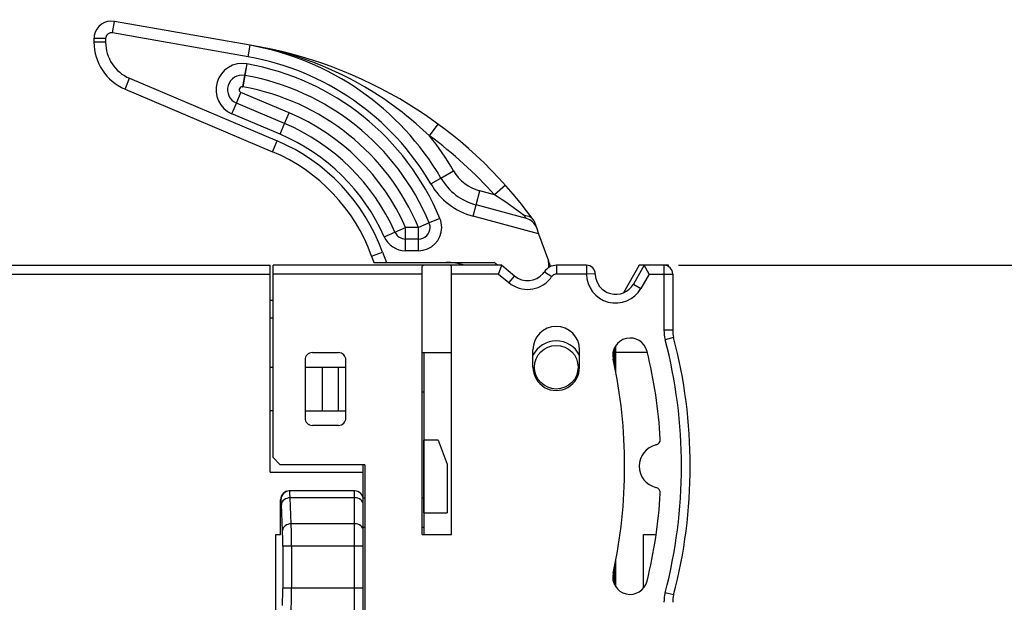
# Model space of a CAD drawing. Extents: x 0 to 183, y 0 to 176.
# Tile 30 of 31: x 115 to 149, y 128 to 148. Entities that reach past the tile are written whole.
import ezdxf

# ---------------------------------------------------------------- set-up
doc = ezdxf.new("R2010")
doc.units = 0
doc.header["$LTSCALE"] = 11.435424
doc.header["$MEASUREMENT"] = 0
doc.layers.get('0').update_dxf_attribs({"linetype": 'CONTINUOUS'})
doc.styles.add('TEXTSTYLE_2', font='txt', dxfattribs={"width": 0.7})
doc.dimstyles.new('DIMSTYLE_1', dxfattribs={"dimtxt": 3.2, "dimasz": 1.9, "dimexe": 1, "dimexo": 0.5, "dimgap": 0.8, "dimtad": 1, "dimdec": 3, "dimtxsty": 'TEXTSTYLE_2', "dimblk": 'OPEN', "dimblk1": 'OPEN', "dimblk2": 'OPEN', "dimcen": 0.09, "dimazin": 3, "dimtp": 0.001969, "dimtm": 0.001969, "dimtfac": 1, "dimtdec": 3, "dimtofl": 0, "dimtmove": 0, "dimatfit": 3, "dimtolj": 1})

# ---------------------------------------------------------------- blocks, each defined once
blk = doc.blocks.new('_OPEN')
at = {"color": 0, "linetype": 'BYBLOCK'}
for p, q in [((0, 0), (-1, 0.263)), ((-1, -0.263), (0, 0)), ((-1, 0), (0, 0))]:
    blk.add_line(p, q, dxfattribs=at)
blk = doc.blocks.new('*D3')
at = {"color": 2, "linetype": 'CONTINUOUS'}
for p, q in [((137.728, 139.536), (180.929, 139.536)), ((180.929, 139.536), (182.729, 139.536)), ((181.729, 139.536), (181.729, 79.786)), ((181.729, 20.036), (181.729, 79.786)), ((137.728, 20.036), (180.929, 20.036)), ((180.929, 20.036), (182.729, 20.036))]:
    blk.add_line(p, q, dxfattribs=at)
at = {"color": 2, "linetype": 'CONTINUOUS', "xscale": 1.9, "yscale": 1.9, "zscale": 1.9}
for p, rotation in [((181.729, 139.536), 90), ((181.729, 20.036), 270)]:
    blk.add_blockref('_OPEN', p, dxfattribs=dict(at, rotation=rotation))
at = {"color": 2, "linetype": 'CONTINUOUS', "insert": (177.729, 79.983), "char_height": 3.2, "width": 6.72, "attachment_point": 2, "rotation": 90, "style": 'TEXTSTYLE_2'}
blk.add_mtext('120', dxfattribs=at)

msp = doc.modelspace()

# ---------------------------------------------------------------- linework, layer by layer
at = {"color": 7, "linetype": 'CONTINUOUS'}
for p, q in [((118.289, 147.5175), (118.3582, 147.9113)), ((123.0181, 147.0897), (118.3582, 147.9113)), ((122.9485, 146.6959), (118.289, 147.5175)), ((117.654, 147.3205), (117.654, 147.1989)), ((118.054, 147.3205), (117.654, 147.3205)), ((118.054, 147.1989), (117.654, 147.1989)), ((118.054, 147.3205), (118.054, 147.1989)), ((122.9485, 146.6959), (123.0181, 147.0897)), ((123.1886, 147.059), (123.0181, 147.0897)), ((123.3584, 147.0266), (123.1886, 147.059)), ((123.5283, 146.9911), (123.3584, 147.0266)), ((123.6981, 146.9532), (123.5283, 146.9911)), ((123.9252, 146.8981), (123.6981, 146.9532)), ((124.1511, 146.8385), (123.9252, 146.8981)), ((124.3761, 146.7741), (124.1511, 146.8385)), ((124.6438, 146.6911), (124.3761, 146.7741)), ((122.8985, 146.451), (122.8289, 146.0568)), ((122.9051, 146.4496), (122.8358, 146.0558)), ((122.8985, 146.451), (122.9051, 146.4496)), ((124.9098, 146.6015), (124.6438, 146.6911)), ((125.1733, 146.5057), (124.9098, 146.6015)), ((125.4348, 146.4034), (125.1733, 146.5057)), ((125.6935, 146.2952), (125.4348, 146.4034)), ((125.9495, 146.1805), (125.6935, 146.2952)), ((126.203, 146.0596), (125.9495, 146.1805)), ((118.7203, 145.588), (118.8767, 145.9559)), ((118.8767, 145.9559), (123.9451, 143.8044)), ((122.8289, 146.0568), (122.7597, 145.6631)), ((122.8358, 146.0558), (122.7662, 145.6617)), ((122.8289, 146.0568), (122.8358, 146.0558)), ((126.4535, 145.9328), (126.203, 146.0596)), ((126.7009, 145.8001), (126.4535, 145.9328)), ((126.9451, 145.6617), (126.7009, 145.8001)), ((118.7203, 145.588), (123.7891, 143.4365)), ((122.5468, 145.1043), (122.7032, 145.4725)), ((124.3554, 144.7711), (122.7032, 145.4725)), ((122.7597, 145.6631), (122.7662, 145.6617)), ((127.168, 145.528), (126.9451, 145.6617)), ((127.3882, 145.3899), (127.168, 145.528)), ((122.3907, 144.736), (122.5468, 145.1043)), ((124.199, 144.4028), (122.5468, 145.1043)), ((127.6052, 145.2465), (127.3882, 145.3899)), ((127.8191, 145.0988), (127.6052, 145.2465)), ((128.0296, 144.9465), (127.8191, 145.0988)), ((120.7887, 144.7098), (120.7691, 144.7184)), ((124.043, 144.0346), (122.3907, 144.736)), ((124.199, 144.4028), (124.3554, 144.7711)), ((128.2367, 144.7897), (128.0296, 144.9465)), ((128.3997, 144.6609), (128.2367, 144.7897)), ((124.043, 144.0346), (124.199, 144.4028)), ((128.5605, 144.5296), (128.3997, 144.6609)), ((128.7193, 144.3952), (128.5605, 144.5296)), ((128.8365, 144.2933), (128.7193, 144.3952)), ((129.1803, 143.977), (129.4759, 144.3801)), ((128.9522, 144.1896), (128.8365, 144.2933)), ((129.067, 144.0838), (128.9522, 144.1896)), ((129.1803, 143.977), (129.067, 144.0838)), ((123.7891, 143.4365), (123.9451, 143.8044)), ((129.5696, 142.5291), (130.0013, 142.7812)), ((129.2244, 142.3272), (129.5696, 142.5291)), ((130.7785, 141.6065), (130.908, 142.0895)), ((131.4086, 141.9554), (130.908, 142.0895)), ((131.781, 142.2886), (131.4086, 141.9554)), ((130.6751, 141.2202), (130.7785, 141.6065)), ((132.5069, 141.1434), (130.7785, 141.6065)), ((129.5351, 141.1438), (129.1662, 140.9898)), ((132.9251, 140.6173), (130.6751, 141.2202)), ((132.4218, 141.2468), (132.4797, 141.2437)), ((132.4218, 141.2468), (132.5065, 141.1438)), ((132.4797, 141.2437), (132.5358, 141.234)), ((132.5358, 141.234), (132.5841, 141.2192)), ((132.5841, 141.2192), (132.6288, 141.1993)), ((132.6288, 141.1993), (132.6691, 141.1738)), ((132.6691, 141.1738), (132.7046, 141.1434)), ((132.7046, 141.1434), (132.7346, 141.1086)), ((132.7577, 141.0766), (132.7346, 141.1086)), ((132.758, 141.0762), (132.8469, 140.8323)), ((127.6245, 140.5109), (127.99, 140.6732)), ((127.99, 140.6732), (128.3559, 140.8354)), ((128.3559, 140.0355), (128.3559, 140.8354)), ((128.7968, 140.8354), (128.3559, 140.8354)), ((129.1662, 140.9898), (128.7968, 140.8354)), ((128.7968, 140.0355), (128.7968, 140.8354)), ((132.8473, 140.8317), (132.9251, 140.6173)), ((128.7968, 140.4355), (128.3559, 140.4355)), ((132.9251, 140.6173), (133.2645, 139.6855)), ((127.1894, 139.8529), (127.5656, 139.9897)), ((127.5656, 139.9897), (127.6944, 139.6355)), ((128.7968, 140.0355), (128.3559, 140.0355)), ((127.1894, 139.8529), (127.2686, 139.6355)), ((133.2741, 139.5721), (133.2645, 139.6855)), ((133.3347, 139.4915), (133.2645, 139.6855)), ((83.3044, 139.5356), (123.7036, 139.5356)), ((123.7036, 132.4356), (123.7036, 139.5356)), ((123.8035, 132.9355), (123.8035, 139.5356)), ((131.6594, 139.5356), (123.8035, 139.5356)), ((127.269, 139.6355), (131.3927, 139.6355)), ((128.9285, 139.4591), (128.9305, 139.4932)), ((128.9285, 130.2855), (128.9285, 139.4591)), ((128.9305, 139.4932), (128.9336, 139.507)), ((128.9336, 139.507), (128.9374, 139.5163)), ((128.9374, 139.5163), (128.9422, 139.5239)), ((128.9422, 139.5239), (128.9543, 139.5328)), ((128.9543, 139.5328), (128.9701, 139.5356)), ((129.9027, 139.5328), (129.8869, 139.5356)), ((129.9148, 139.5239), (129.9027, 139.5328)), ((129.9196, 139.5163), (129.9148, 139.5239)), ((129.9234, 139.507), (129.9196, 139.5163)), ((129.9265, 139.4932), (129.9234, 139.507)), ((129.9286, 139.4591), (129.9265, 139.4932)), ((129.9286, 130.2855), (129.9286, 139.4591)), ((131.5119, 139.5356), (131.3927, 139.6355)), ((131.5502, 139.2355), (131.659, 139.5353)), ((131.6594, 139.5356), (132.0952, 139.1697)), ((133.1256, 139.3151), (133.3743, 139.1473)), ((133.54, 139.5356), (133.54, 139.2355)), ((134.5702, 139.5356), (133.54, 139.5356)), ((134.5702, 139.5356), (134.5702, 139.2355)), ((136.3785, 139.5356), (135.8338, 138.592)), ((136.549, 139.5356), (136.1766, 138.8903)), ((137.3786, 139.5356), (136.3785, 139.5356)), ((136.7223, 139.2355), (136.549, 139.5353)), ((137.2284, 139.5356), (137.2284, 137.309)), ((137.3786, 139.4953), (137.3786, 139.5356)), ((67.1214, 139.2355), (123.7036, 139.2355)), ((128.9285, 139.2355), (123.8035, 139.2355)), ((131.5502, 139.2355), (129.9286, 139.2355)), ((131.5502, 139.2355), (131.9023, 138.94)), ((132.0952, 139.1697), (131.9023, 138.94)), ((134.5702, 139.2355), (133.54, 139.2355)), ((134.8702, 139.2369), (134.5702, 139.2355)), ((136.7223, 139.2355), (136.4364, 138.7405)), ((136.7223, 139.2355), (137.5284, 139.2355)), ((137.5284, 139.2355), (137.5284, 137.309)), ((136.1766, 138.8903), (136.4364, 138.7405)), ((123.7036, 138.3357), (123.8035, 138.3357)), ((123.7036, 137.7355), (123.8035, 137.7355)), ((137.5284, 137.309), (137.2284, 137.309)), ((137.5608, 137.0562), (137.2707, 136.9804)), ((132.7284, 136.0357), (132.7284, 136.6355)), ((134.3286, 136.0357), (134.3286, 136.6355)), ((135.5286, 136.086), (135.5286, 136.6986)), ((135.5785, 135.8325), (135.5785, 136.783)), ((124.9036, 136.2855), (124.9036, 134.2856)), ((125.1537, 136.5356), (126.0535, 136.5356)), ((126.3036, 134.2856), (126.3036, 136.2855)), ((128.9285, 136.5356), (129.9286, 136.5356)), ((128.9784, 136.5356), (128.9784, 130.2855)), ((135.5785, 136.3434), (135.5286, 136.3227)), ((136.661, 136.5356), (135.5785, 136.5356)), ((123.7036, 136.0357), (123.8035, 136.0357)), ((124.9036, 136.0357), (126.3036, 136.0357)), ((125.5037, 134.5357), (125.5037, 136.0357)), ((126.0435, 136.0357), (126.0435, 134.5357)), ((128.9285, 135.1855), (128.9784, 135.1855)), ((123.8035, 134.5357), (123.7036, 134.5357)), ((124.9036, 134.5357), (126.3036, 134.5357)), ((126.0535, 134.0355), (125.1537, 134.0355)), ((128.9836, 131.0355), (128.9836, 133.5356)), ((129.4786, 133.5356), (128.9836, 133.5356)), ((129.4786, 133.5356), (129.7787, 132.7112)), ((123.8035, 132.9355), (124.0536, 132.6857)), ((126.9537, 132.6857), (124.0536, 132.6857)), ((126.9034, 122.7608), (126.9034, 132.6857)), ((126.9537, 132.6857), (126.9537, 122.7608)), ((129.7787, 132.7112), (129.7787, 131.0355)), ((123.7036, 132.4356), (126.9034, 132.4356)), ((126.6037, 131.7855), (124.3609, 131.7855)), ((124.4288, 130.659), (124.392, 131.5516)), ((126.6037, 131.5516), (124.392, 131.5516)), ((126.6037, 126.3857), (126.6037, 131.7855)), ((126.9537, 131.5358), (126.8993, 131.5358)), ((128.9784, 131.5358), (128.9285, 131.5358)), ((124.0605, 130.2855), (124.0605, 131.4855)), ((124.0764, 131.4855), (124.0605, 131.4855)), ((124.1291, 130.4292), (124.0919, 131.3218)), ((128.9836, 131.0355), (129.7787, 131.0355)), ((126.6037, 130.659), (124.4288, 130.659)), ((126.9537, 130.5356), (126.9034, 130.5356)), ((128.9784, 130.5356), (128.9285, 130.5356)), ((123.9034, 126.6857), (123.9034, 130.2855)), ((123.9034, 130.2855), (124.0605, 130.2855)), ((128.9285, 130.2855), (129.9286, 130.2855)), ((136.5287, 130.2855), (136.9604, 130.2855)), ((136.5287, 128.4514), (136.5287, 130.2855)), ((124.1377, 129.8928), (124.1377, 128.4517)), ((126.9034, 129.8928), (124.1377, 129.8928)), ((124.4378, 129.8928), (124.4378, 128.4517)), ((135.5286, 128.5726), (135.5286, 129.1852)), ((135.5785, 128.4882), (135.5785, 129.4387)), ((135.4786, 128.9488), (135.4786, 128.7225)), ((135.5785, 128.9357), (135.5286, 128.9357)), ((126.9034, 128.4517), (124.1377, 128.4517)), ((137.5608, 128.215), (137.2707, 128.2908))]:
    msp.add_line(p, q, dxfattribs=at)
for centre, radius, start, end in [((119.4039, 147.1988), 1.7499, 179.99666, 247.00449), ((119.4043, 147.1988), 1.3503, 179.99795, 247.00007), ((120.6041, 132.285), 15.0002, 36.03189, 80.7391), ((121.3691, 137.7348), 9.4991, 30.31193, 80.00352), ((122.7424, 145.5645), 0.9001, 80.01401, 246.99709), ((121.3684, 137.734), 8.85, 22.66123, 80.00064), ((121.3684, 137.7338), 9.1003, 30.31459, 80.00112), ((122.7421, 145.5645), 0.5, 80.00529, 246.99669), ((121.3685, 137.7342), 8.45, 22.66111, 80), ((121.3689, 137.7348), 8.0491, 22.65703, 80.00316), ((121.3689, 137.7345), 7.6442, 23.93258, 67.00205), ((121.3686, 137.7344), 7.2443, 23.93312, 67.00108), ((121.3692, 137.7343), 6.5941, 20.00051, 67.00552), ((121.3687, 137.7343), 6.8443, 23.93357, 67.00006), ((120.6213, 132.3042), 14.4745, 41.81886, 53.74991), ((121.3594, 137.7279), 10.0109, 30.31703, 38.6261), ((121.3681, 137.7344), 6.1948, 19.99764, 66.99543), ((131.296, 143.5382), 1.4998, 210.31283, 255.00664), ((131.297, 143.5392), 2.0011, 210.31854, 254.98118), ((131.2954, 143.5374), 2.3987, 210.29956, 255.01293), ((121.3903, 126.5453), 18.3801, 53.11652, 56.97097), ((132.3772, 140.6601), 0.5004, 20.04589, 74.97787), ((128.356, 140.8361), 0.4007, 203.9986, 269.97814), ((128.3558, 140.8356), 0.8001, 203.94199, 270.00562), ((129.7534, 137.6323), 2.0032, 71.82825, 89.99726), ((133.5403, 139.0354), 0.5002, 90.02756, 145.99888), ((134.5704, 139.2358), 0.2998, 0.2083, 90.05504), ((137.2284, 139.2355), 0.3001, 0.00202, 89.99798), ((133.5401, 139.0356), 0.1999, 90.0186, 146.03009), ((135.5703, 139.2407), 1.0002, 180.29826, 329.98815), ((135.5704, 139.2409), 0.7002, 180.3239, 329.95834), ((133.5285, 136.6354), 0.8001, 0.01137, 179.98863), ((138.5356, 137.3105), 1.3072, 180.06442, 194.62746), ((138.5392, 137.31), 1.0108, 180.05325, 194.54295), ((136.0677, 136.4358), 0.5999, 13.81788, 192.34145), ((120.63, 132.6356), 17.1986, 345.36713, 14.63287), ((120.6325, 132.6356), 17.496, 345.36492, 14.63508), ((133.5285, 136.0356), 0.9001, 27.25731, 152.74269), ((125.1537, 136.2855), 0.2501, 89.99743, 180.00257), ((126.0535, 136.2855), 0.2501, 359.99053, 90.00139), ((118.695, 132.6358), 17.1836, 347.66194, 12.33806), ((120.6566, 132.64), 16.4716, 3.23568, 13.83577), ((133.5285, 136.0356), 0.8001, 179.98837, 0.01163), ((125.1537, 134.2856), 0.2501, 179.99688, 270.00312), ((126.0535, 134.2856), 0.2501, 269.99807, 0.01001), ((136.9025, 133.5581), 0.1997, 283.75637, 3.34496), ((137.1287, 132.6356), 0.75, 103.77775, 256.22225), ((136.9025, 131.7131), 0.1997, 356.65504, 76.24363), ((124.3609, 131.4851), 0.3004, 89.99657, 179.93713), ((124.3762, 131.4857), 0.2998, 90.01637, 180.05206), ((126.6034, 131.4855), 0.3, 359.98744, 89.94412), ((120.6566, 132.6312), 16.4716, 346.16423, 356.76432), ((95.9644, 129.9693), 28.4732, 359.84591, 1.38785), ((110.188, 129.9464), 13.9499, 359.7798, 1.98347), ((136.0677, 128.8355), 0.5999, 167.63857, 346.17256), ((111.6789, 128.3873), 12.459, 357.53531, 0.296), ((98.012, 128.3621), 26.4256, 358.33487, 0.19434), ((138.5356, 127.9607), 1.3072, 165.37242, 179.9357), ((138.5392, 127.9612), 1.0107, 165.45689, 179.94691)]:
    msp.add_arc(centre, radius, start, end, dxfattribs=at)
for points, knots in [([(118.3582, 147.9113), (118.032, 147.9689), (117.7209, 147.7511), (117.6634, 147.4249), (117.6571, 147.3904), (117.654, 147.3556), (117.654, 147.3205)], [0, 0, 0, 0, 1, 1, 1, 2, 2, 2, 2]), ([(118.289, 147.5175), (118.1801, 147.5368), (118.0764, 147.4641), (118.0571, 147.3553), (118.055, 147.3439), (118.054, 147.3322), (118.054, 147.3205)], [0, 0, 0, 0, 1, 1, 1, 2, 2, 2, 2]), ([(122.7597, 145.6631), (122.7053, 145.6727), (122.6532, 145.6362), (122.6436, 145.5817), (122.6357, 145.5359), (122.6605, 145.4908), (122.7032, 145.4725)], [0, 0, 0, 0, 1, 1, 1, 2, 2, 2, 2]), ([(128.7968, 140.0355), (129.2389, 140.0355), (129.5968, 140.3938), (129.5968, 140.8354), (129.5968, 140.9416), (129.5761, 141.0463), (129.5351, 141.1438)], [0, 0, 0, 0, 1, 1, 1, 2, 2, 2, 2]), ([(128.7968, 140.4355), (129.018, 140.4355), (129.1968, 140.6146), (129.1968, 140.8354), (129.1968, 140.8885), (129.1865, 140.9408), (129.1662, 140.9898)], [0, 0, 0, 0, 1, 1, 1, 2, 2, 2, 2]), ([(132.0952, 139.1697), (132.3911, 138.9213), (132.8328, 138.9599), (133.0812, 139.2562), (133.097, 139.2752), (133.1118, 139.2944), (133.1256, 139.3151)], [0, 0, 0, 0, 1, 1, 1, 2, 2, 2, 2]), ([(131.9023, 138.94), (132.3253, 138.5851), (132.9561, 138.6402), (133.311, 139.0633), (133.3337, 139.0901), (133.3547, 139.1184), (133.3743, 139.1473)], [0, 0, 0, 0, 1, 1, 1, 2, 2, 2, 2]), ([(134.2787, 136.0357), (134.2787, 136.4498), (133.9428, 136.7857), (133.5287, 136.7857), (133.1142, 136.7857), (132.7787, 136.4498), (132.7787, 136.0357), (132.7787, 135.6213), (133.1142, 135.2857), (133.5287, 135.2857), (133.9428, 135.2857), (134.2787, 135.6213), (134.2787, 136.0357), (134.2787, 136.0357), (134.2787, 136.0357), (134.2787, 136.0357)], [0, 0, 0, 0, 1, 1, 1, 2, 2, 2, 3, 3, 3, 4, 4, 4, 5, 5, 5, 5]), ([(124.392, 131.5516), (124.392, 131.5516), (124.3851, 131.7159), (124.3851, 131.7159), (124.3851, 131.7159), (124.3809, 131.7645), (124.3809, 131.7645), (124.3809, 131.7645), (124.3778, 131.7831), (124.3778, 131.7831), (124.3771, 131.7848), (124.3768, 131.7852), (124.3768, 131.7852)], [0, 0, 0, 0, 1, 1, 1, 2, 2, 2, 3, 3, 3, 4, 4, 4, 4])]:
    msp.add_open_spline(points, degree=3, knots=knots, dxfattribs=at)
for points in [[(133.2748, 139.4591), (133.2776, 139.497), (133.2776, 139.5346), (133.2741, 139.5721)], [(124.392, 131.5516), (124.2287, 131.5488), (124.0957, 131.4469), (124.0919, 131.3218)], [(126.9034, 131.3218), (126.9034, 131.4486), (126.7691, 131.5516), (126.6037, 131.5516)], [(124.0919, 131.3218), (124.0878, 131.4276), (124.0819, 131.4855), (124.0764, 131.4855)], [(124.4288, 130.659), (124.2659, 130.6562), (124.1329, 130.5539), (124.1291, 130.4292)], [(126.9034, 130.4292), (126.9034, 130.556), (126.7691, 130.659), (126.6037, 130.659)]]:
    msp.add_open_spline(points, degree=3, dxfattribs=at)

# ---------------------------------------------------------------- dimensions: what is measured, and where the dimension line sits
at = {"color": 2, "linetype": 'CONTINUOUS'}
dim = msp.add_linear_dim(base=(181.7286, 139.5356), p1=(137.2284, 20.0358), p2=(137.2284, 139.5356), angle=90, text='120', dimstyle='DIMSTYLE_1', dxfattribs=at)
dim.commit()
dim.dimension.update_dxf_attribs({"geometry": '*D3', "text_midpoint": (181.7286, 80.1235), "dimtype": 160})

doc.saveas('drawing.dxf')
